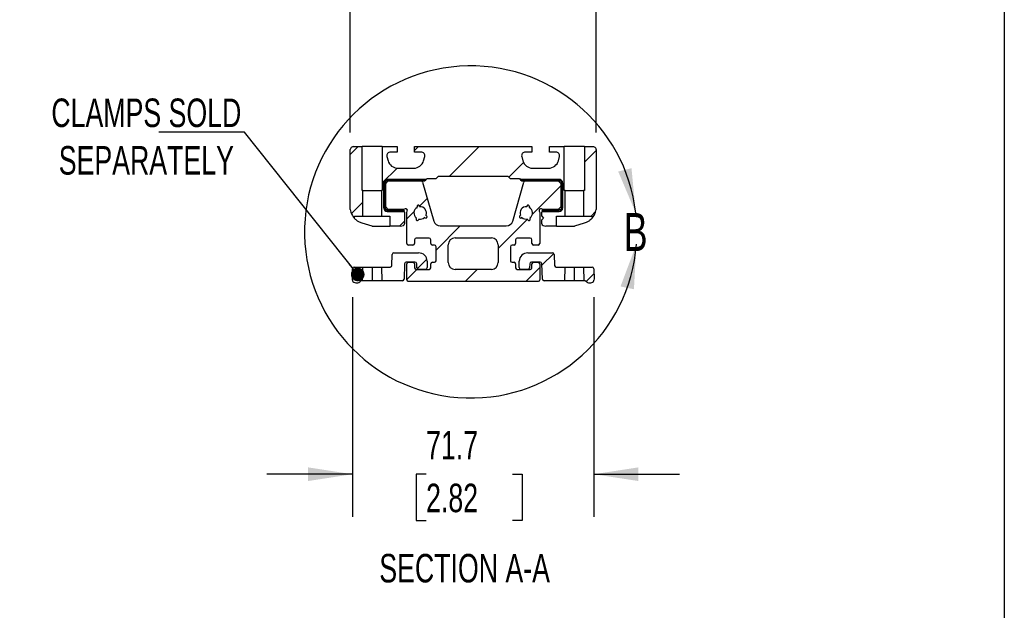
# Model space of a CAD drawing. Header units: millimetres. Extents: x 25 to 1092, y 25 to 838.
# Tile 5 of 6: x 800 to 1092, y 421 to 597. Entities that reach past the tile are written whole.
import ezdxf

# ---------------------------------------------------------------- set-up
doc = ezdxf.new("R2010")
doc.units = ezdxf.units.MM
doc.header["$LTSCALE"] = 4
doc.linetypes.add('SLD-Solid', pattern=[0])
doc.layers.add('DIMENSIONS', color=140, linetype='SLD-Solid', lineweight=25)
doc.layers.add('TEXT', color=140, linetype='SLD-Solid', lineweight=25)
doc.layers.add('HATCH', color=6, linetype='SLD-Solid')
doc.styles.add('SLDTEXTSTYLE0', font='TXT', dxfattribs={"width": 0.7})
doc.dimstyles.new('SLDDIMSTYLE1', dxfattribs={"dimtxt": 8.632031, "dimasz": 13.208, "dimexe": 0, "dimexo": 0.0625, "dimgap": 2.158008, "dimtad": 0, "dimtih": 1, "dimtoh": 1, "dimrnd": 1e-09, "dimzin": 12, "dimdsep": 46, "dimtxsty": 'SLDTEXTSTYLE0', "dimsah": 1, "dimcen": 0.09, "dimadec": 0, "dimazin": 3, "dimtfac": 1, "dimtmove": 0, "dimatfit": 0, "dimfxl": 0, "dimfrac": 2, "dimtolj": 1, "dimtzin": 12, "dimarcsym": 0})
doc.dimstyles.new('SLDDIMSTYLE2', dxfattribs={"dimtxt": 8.632031, "dimasz": 13.208, "dimexe": 0, "dimexo": 0.0625, "dimgap": 2.158008, "dimtad": 0, "dimtih": 1, "dimtoh": 1, "dimrnd": 1e-09, "dimzin": 4, "dimdsep": 46, "dimtxsty": 'SLDTEXTSTYLE0', "dimsah": 1, "dimcen": 0.09, "dimadec": 0, "dimazin": 1, "dimtfac": 1, "dimtmove": 0, "dimatfit": 0, "dimfxl": 0, "dimfrac": 2, "dimtolj": 1, "dimtzin": 12, "dimarcsym": 0})
doc.dimstyles.new('SLDDIMSTYLE3', dxfattribs={"dimtxt": 0.18, "dimasz": 4.064, "dimexe": 0, "dimexo": 0.0625, "dimgap": 0, "dimtad": 0, "dimtih": 1, "dimtoh": 1, "dimdec": 0, "dimrnd": 1e-09, "dimzin": 0, "dimdsep": 46, "dimtxsty": 'Standard', "dimblk1": 'DOT', "dimblk2": 'DOT', "dimsah": 1, "dimcen": 0.09, "dimadec": 0, "dimazin": 0, "dimtfac": 4.064, "dimtdec": 0, "dimtofl": 0, "dimtmove": 0, "dimatfit": 3, "dimldrblk": 'DOT', "dimfxl": 0, "dimfrac": 2, "dimtolj": 1, "dimtzin": 0, "dimarcsym": 0})

# ---------------------------------------------------------------- blocks, each defined once
blk = doc.blocks.new('_D_2')
at = {"layer": 'DIMENSIONS'}
for p, q in [((898.1, 563.4), (898.1, 625.91)), ((971.1, 563.4), (971.1, 625.91)), ((898.1, 613.21), (872.7, 613.21)), ((922.41, 613.21), (919.51, 613.21)), ((919.51, 613.21), (919.51, 599.49)), ((948.06, 613.21), (950.96, 613.21)), ((950.96, 613.21), (950.96, 599.49)), ((971.1, 613.21), (996.5, 613.21)), ((919.51, 599.49), (922.41, 599.49)), ((950.96, 599.49), (948.06, 599.49))]:
    blk.add_line(p, q, dxfattribs=at)
for points in [[(898.1, 613.21), (884.9, 615.24), (884.9, 611.17)], [(971.1, 613.21), (984.31, 611.17), (984.31, 615.24)]]:
    blk.add_solid(points, dxfattribs=at)
at = {"layer": 'DIMENSIONS', "char_height": 8.467, "attachment_point": 1, "style": 'SLDTEXTSTYLE0'}
for s, insert in [('73.0', (922.41, 626.05)), ('2.87', (922.41, 610.4))]:
    blk.add_mtext(s, dxfattribs=dict(at, insert=insert))
blk = doc.blocks.new('_D_3')
at = {"layer": 'DIMENSIONS'}
for p, q in [((898.77, 514.44), (898.77, 449.2)), ((970.44, 514.44), (970.44, 449.2)), ((898.77, 461.9), (873.37, 461.9)), ((920.62, 461.9), (917.72, 461.9)), ((917.72, 461.9), (917.72, 448.19)), ((946.27, 461.9), (949.17, 461.9)), ((949.17, 461.9), (949.17, 448.19)), ((970.44, 461.9), (995.84, 461.9)), ((917.72, 448.19), (920.62, 448.19)), ((949.17, 448.19), (946.27, 448.19))]:
    blk.add_line(p, q, dxfattribs=at)
for points in [[(898.77, 461.9), (885.56, 463.94), (885.56, 459.87)], [(970.44, 461.9), (983.65, 459.87), (983.65, 463.94)]]:
    blk.add_solid(points, dxfattribs=at)
at = {"layer": 'DIMENSIONS', "char_height": 8.467, "attachment_point": 1, "style": 'SLDTEXTSTYLE0'}
for s, insert in [('71.7', (920.62, 474.75)), ('2.82', (920.62, 459.1))]:
    blk.add_mtext(s, dxfattribs=dict(at, insert=insert))
blk = doc.blocks.new('_Dot')
at = {"color": 0, "linetype": 'ByBlock', "lineweight": -2}
blk.add_line((-0.5, 0), (-1, 0), dxfattribs=at)
at = {"color": 0, "linetype": 'ByBlock', "const_width": 0.5}
blk.add_lwpolyline([(-0.25, 0, 1), (0.25, 0, 1)], format="xyb", close=True, dxfattribs=at)

msp = doc.modelspace()

# ---------------------------------------------------------------- hatches: boundary and pattern name
at = {"layer": 'HATCH'}
h = msp.add_hatch(dxfattribs=at)
h.set_pattern_fill('ANSI31', color=256, scale=4, style=0)
edge = h.paths.add_edge_path(flags=0)
edge.add_arc((899.104, 558.173), 1, 107, 163)
edge.add_line((898.148, 558.466), (898.104, 558.323))
edge.add_line((898.104, 558.323), (898.104, 540.457))
edge.add_line((898.104, 540.457), (898.322, 539.742))
edge.add_arc((903.104, 541.204), 5, 197, 221.40962)
edge.add_line((899.354, 537.897), (899.354, 538.525))
edge.add_line((899.354, 538.525), (901.854, 538.525))
edge.add_line((901.854, 538.525), (901.854, 546.172))
edge.add_line((901.854, 546.172), (901.604, 546.172))
edge.add_line((901.604, 546.172), (901.604, 559.172))
edge.add_line((901.604, 559.172), (898.952, 559.172))
edge.add_line((898.952, 559.172), (898.811, 559.13))
h = msp.add_hatch(dxfattribs=at)
h.set_pattern_fill('ANSI31', color=256, scale=4, style=0)
edge = h.paths.add_edge_path(flags=0)
edge.add_arc((910.071, 556.473), 1.1, 90, 195, ccw=False)
edge.add_line((910.071, 557.573), (912.004, 557.573))
edge.add_line((912.004, 557.573), (912.004, 559.172))
edge.add_line((912.004, 559.172), (907.604, 559.172))
edge.add_line((907.604, 559.172), (907.604, 546.172))
edge.add_line((907.604, 546.172), (907.354, 546.172))
edge.add_line((907.354, 546.172), (907.354, 538.525))
edge.add_line((907.354, 538.525), (909.854, 538.525))
edge.add_line((909.854, 538.525), (909.854, 535.525))
edge.add_line((909.854, 535.525), (913.031, 535.525))
edge.add_line((913.031, 535.525), (913.894, 535.789))
edge.add_arc((913.748, 536.267), 0.5, 287, 360)
edge.add_line((914.248, 536.267), (914.248, 539.686))
edge.add_line((914.248, 539.686), (913.885, 539.896))
edge.add_line((913.885, 539.896), (909.077, 539.896))
edge.add_arc((909.077, 540.896), 1, 180, 270, ccw=False)
edge.add_line((908.077, 540.896), (908.077, 548.449))
edge.add_arc((909.077, 548.449), 1, 90, 180, ccw=False)
edge.add_line((909.077, 549.449), (920.649, 549.449))
edge.add_line((920.649, 549.449), (920.903, 549.703))
edge.add_line((920.903, 549.703), (923.608, 549.703))
edge.add_line((923.608, 549.703), (924.191, 550.286))
edge.add_line((924.191, 550.286), (945.017, 550.286))
edge.add_line((945.017, 550.286), (945.599, 549.703))
edge.add_line((945.599, 549.703), (948.305, 549.703))
edge.add_line((948.305, 549.703), (948.559, 549.449))
edge.add_line((948.559, 549.449), (960.13, 549.449))
edge.add_arc((960.13, 548.449), 1, 0, 90, ccw=False)
edge.add_line((961.13, 548.449), (961.13, 540.896))
edge.add_arc((960.13, 540.896), 1, 270, 360, ccw=False)
edge.add_line((960.13, 539.896), (955.323, 539.896))
edge.add_line((955.323, 539.896), (954.959, 539.686))
edge.add_line((954.959, 539.686), (954.959, 538.477))
edge.add_line((954.959, 538.477), (955.459, 537.977))
edge.add_line((955.459, 537.977), (954.959, 537.477))
edge.add_line((954.959, 537.477), (954.959, 536.267))
edge.add_arc((955.459, 536.267), 0.5, 180, 253)
edge.add_line((955.313, 535.789), (956.177, 535.525))
edge.add_line((956.177, 535.525), (959.354, 535.525))
edge.add_line((959.354, 535.525), (959.354, 538.525))
edge.add_line((959.354, 538.525), (961.854, 538.525))
edge.add_line((961.854, 538.525), (961.854, 546.172))
edge.add_line((961.854, 546.172), (961.604, 546.172))
edge.add_line((961.604, 546.172), (961.604, 559.172))
edge.add_line((961.604, 559.172), (957.204, 559.172))
edge.add_line((957.204, 559.172), (957.204, 557.573))
edge.add_line((957.204, 557.573), (959.137, 557.573))
edge.add_arc((959.137, 556.473), 1.1, -15, 90, ccw=False)
edge.add_line((960.2, 556.189), (959.88, 554.997))
edge.add_arc((956.983, 555.773), 3, 270, 345, ccw=False)
edge.add_line((956.983, 552.773), (952.225, 552.773))
edge.add_arc((952.225, 555.773), 3, 195, 270, ccw=False)
edge.add_line((949.327, 554.997), (949.008, 556.189))
edge.add_arc((950.071, 556.473), 1.1, 90, 195, ccw=False)
edge.add_line((950.071, 557.573), (952.004, 557.573))
edge.add_line((952.004, 557.573), (952.004, 559.172))
edge.add_line((952.004, 559.172), (917.204, 559.172))
edge.add_line((917.204, 559.172), (917.204, 557.573))
edge.add_line((917.204, 557.573), (919.137, 557.573))
edge.add_arc((919.137, 556.473), 1.1, -15, 90, ccw=False)
edge.add_line((920.2, 556.189), (919.88, 554.997))
edge.add_arc((916.983, 555.773), 3, 270, 345, ccw=False)
edge.add_line((916.983, 552.773), (912.225, 552.773))
edge.add_arc((912.225, 555.773), 3, 195, 270, ccw=False)
edge.add_line((909.327, 554.997), (909.008, 556.189))
h = msp.add_hatch(dxfattribs=at)
h.set_pattern_fill('ANSI31', color=256, scale=4, style=0)
edge = h.paths.add_edge_path(flags=0)
edge.add_arc((970.104, 558.173), 1, 17, 73)
edge.add_line((970.396, 559.13), (970.256, 559.172))
edge.add_line((970.256, 559.172), (967.604, 559.172))
edge.add_line((967.604, 559.172), (967.604, 546.172))
edge.add_line((967.604, 546.172), (967.354, 546.172))
edge.add_line((967.354, 546.172), (967.354, 538.525))
edge.add_line((967.354, 538.525), (969.854, 538.525))
edge.add_line((969.854, 538.525), (969.854, 537.897))
edge.add_arc((966.104, 541.204), 5, 318.59038, 343)
edge.add_line((970.885, 539.742), (971.104, 540.457))
edge.add_line((971.104, 540.457), (971.104, 558.323))
edge.add_line((971.104, 558.323), (971.06, 558.466))
h = msp.add_hatch(dxfattribs=at)
h.set_pattern_fill('ANSI31', color=256, scale=4, style=0)
edge = h.paths.add_edge_path(flags=0)
edge.add_line((914.199, 539.998), (909.077, 539.998))
edge.add_arc((909.077, 540.896), 0.898, 180, 270, ccw=False)
edge.add_line((908.179, 540.896), (908.179, 548.449))
edge.add_arc((909.077, 548.449), 0.898, 90, 180, ccw=False)
edge.add_line((909.077, 549.347), (920.547, 549.347))
edge.add_line((920.547, 549.347), (920.649, 549.449))
edge.add_line((920.649, 549.449), (909.077, 549.449))
edge.add_arc((909.077, 548.449), 1, 90, 180)
edge.add_line((908.077, 548.449), (908.077, 540.896))
edge.add_arc((909.077, 540.896), 1, 180, 270)
edge.add_line((909.077, 539.896), (914.226, 539.896))
edge.add_arc((913.248, 539.686), 1, 12.10501, 18.13784)
h = msp.add_hatch(dxfattribs=at)
h.set_pattern_fill('ANSI31', color=256, scale=4, style=0)
edge = h.paths.add_edge_path(flags=0)
edge.add_line((908.554, 540.372), (908.554, 548.973))
edge.add_line((908.554, 548.973), (920.173, 548.973))
edge.add_line((920.173, 548.973), (920.547, 549.347))
edge.add_line((920.547, 549.347), (909.077, 549.347))
edge.add_arc((909.077, 548.449), 0.898, 90, 180)
edge.add_line((908.179, 548.449), (908.179, 540.896))
edge.add_arc((909.077, 540.896), 0.898, 180, 270)
edge.add_line((909.077, 539.998), (914.199, 539.998))
edge.add_arc((913.248, 539.686), 1, 18.13784, 43.31068)
edge.add_line((913.976, 540.372), (908.554, 540.372))
h = msp.add_hatch(dxfattribs=at)
h.set_pattern_fill('ANSI31', color=256, scale=4, style=0)
edge = h.paths.add_edge_path(flags=0)
edge.add_arc((960.13, 540.896), 1, 270, 360)
edge.add_line((961.13, 540.896), (961.13, 548.449))
edge.add_arc((960.13, 548.449), 1, 0, 90)
edge.add_line((960.13, 549.449), (948.559, 549.449))
edge.add_line((948.559, 549.449), (948.66, 549.347))
edge.add_line((948.66, 549.347), (960.13, 549.347))
edge.add_arc((960.13, 548.449), 0.898, 0, 90, ccw=False)
edge.add_line((961.029, 548.449), (961.029, 540.896))
edge.add_arc((960.13, 540.896), 0.898, 270, 360, ccw=False)
edge.add_line((960.13, 539.998), (955.009, 539.998))
edge.add_arc((955.959, 539.686), 1, 161.86216, 167.89499)
edge.add_line((954.982, 539.896), (960.13, 539.896))
h = msp.add_hatch(dxfattribs=at)
h.set_pattern_fill('ANSI31', color=256, scale=4, style=0)
edge = h.paths.add_edge_path(flags=0)
edge.add_line((961.029, 540.896), (961.029, 548.449))
edge.add_arc((960.13, 548.449), 0.898, 0, 90)
edge.add_line((960.13, 549.347), (948.66, 549.347))
edge.add_line((948.66, 549.347), (949.035, 548.973))
edge.add_line((949.035, 548.973), (960.654, 548.973))
edge.add_line((960.654, 548.973), (960.654, 540.372))
edge.add_line((960.654, 540.372), (955.232, 540.372))
edge.add_arc((955.959, 539.686), 1, 136.68932, 161.86216)
edge.add_line((955.009, 539.998), (960.13, 539.998))
edge.add_arc((960.13, 540.896), 0.898, 270, 360)
h = msp.add_hatch(dxfattribs=at)
h.set_pattern_fill('ANSI31', color=256, scale=4, style=0)
edge = h.paths.add_edge_path(flags=0)
edge.add_line((915.231, 519.189), (915.291, 519.172))
edge.add_line((915.291, 519.172), (953.916, 519.172))
edge.add_line((953.916, 519.172), (953.977, 519.189))
edge.add_arc((953.854, 519.647), 0.475, 285, 360)
edge.add_line((954.328, 519.647), (954.328, 524.348))
edge.add_arc((953.854, 524.348), 0.475, 0, 90)
edge.add_line((953.854, 524.822), (952.491, 524.822))
edge.add_arc((952.491, 524.348), 0.475, 90, 180)
edge.add_line((952.017, 524.348), (952.017, 523.203))
edge.add_arc((951.542, 523.203), 0.475, 270, 360, ccw=False)
edge.add_line((951.542, 522.728), (947.665, 522.728))
edge.add_arc((947.665, 523.203), 0.475, 180, 270, ccw=False)
edge.add_line((947.191, 523.203), (947.191, 524.348))
edge.add_arc((946.716, 524.348), 0.475, 0, 90)
edge.add_line((946.716, 524.822), (946.116, 524.822))
edge.add_arc((946.116, 525.297), 0.475, 180, 270, ccw=False)
edge.add_line((945.642, 525.297), (945.642, 529.448))
edge.add_arc((946.116, 529.448), 0.475, 90, 180, ccw=False)
edge.add_line((946.116, 529.922), (946.716, 529.922))
edge.add_arc((946.716, 530.397), 0.475, 270, 360)
edge.add_line((947.191, 530.397), (947.191, 531.542))
edge.add_arc((947.665, 531.542), 0.475, 90, 180, ccw=False)
edge.add_line((947.665, 532.016), (951.542, 532.016))
edge.add_arc((951.542, 531.542), 0.475, 0, 90, ccw=False)
edge.add_line((952.017, 531.542), (952.017, 530.397))
edge.add_arc((952.491, 530.397), 0.475, 180, 270)
edge.add_line((952.491, 529.922), (953.854, 529.922))
edge.add_arc((953.854, 530.397), 0.475, 270, 360)
edge.add_line((954.328, 530.397), (954.328, 539.607))
edge.add_line((954.328, 539.607), (954.173, 540.035))
edge.add_arc((954.65, 540.208), 0.508, 70, 200, ccw=False)
edge.add_line((954.824, 540.686), (955.268, 540.524))
edge.add_line((955.268, 540.524), (959.816, 540.524))
edge.add_line((959.816, 540.524), (960.578, 541.286))
edge.add_line((960.578, 541.286), (960.578, 548.211))
edge.add_line((960.578, 548.211), (959.816, 548.973))
edge.add_line((959.816, 548.973), (950.049, 548.973))
edge.add_line((950.049, 548.973), (949.984, 548.956))
edge.add_arc((950.115, 548.465), 0.508, 105, 164)
edge.add_line((949.627, 548.605), (946.32, 537.07))
edge.add_arc((944.397, 537.622), 2, 270, 344, ccw=False)
edge.add_line((944.397, 535.622), (924.811, 535.622))
edge.add_arc((924.811, 537.622), 2, 196, 270, ccw=False)
edge.add_line((922.888, 537.07), (919.581, 548.605))
edge.add_arc((919.092, 548.465), 0.508, 16, 75)
edge.add_line((919.224, 548.956), (919.159, 548.973))
edge.add_line((919.159, 548.973), (909.391, 548.973))
edge.add_line((909.391, 548.973), (908.629, 548.211))
edge.add_line((908.629, 548.211), (908.629, 541.286))
edge.add_line((908.629, 541.286), (909.391, 540.524))
edge.add_line((909.391, 540.524), (913.939, 540.524))
edge.add_line((913.939, 540.524), (914.384, 540.686))
edge.add_arc((914.558, 540.208), 0.508, -20, 110, ccw=False)
edge.add_line((915.035, 540.035), (914.879, 539.607))
edge.add_line((914.879, 539.607), (914.879, 530.397))
edge.add_arc((915.354, 530.397), 0.475, 180, 270)
edge.add_line((915.354, 529.922), (916.716, 529.922))
edge.add_arc((916.716, 530.397), 0.475, 270, 360)
edge.add_line((917.191, 530.397), (917.191, 531.542))
edge.add_arc((917.665, 531.542), 0.475, 90, 180, ccw=False)
edge.add_line((917.665, 532.016), (921.542, 532.016))
edge.add_arc((921.542, 531.542), 0.475, 0, 90, ccw=False)
edge.add_line((922.017, 531.542), (922.017, 530.397))
edge.add_arc((922.491, 530.397), 0.475, 180, 270)
edge.add_line((922.491, 529.922), (923.091, 529.922))
edge.add_arc((923.091, 529.448), 0.475, 0, 90, ccw=False)
edge.add_line((923.566, 529.448), (923.566, 525.297))
edge.add_arc((923.091, 525.297), 0.475, 270, 360, ccw=False)
edge.add_line((923.091, 524.822), (922.491, 524.822))
edge.add_arc((922.491, 524.348), 0.475, 90, 180)
edge.add_line((922.017, 524.348), (922.017, 523.203))
edge.add_arc((921.542, 523.203), 0.475, 270, 360, ccw=False)
edge.add_line((921.542, 522.728), (917.665, 522.728))
edge.add_arc((917.665, 523.203), 0.475, 180, 270, ccw=False)
edge.add_line((917.191, 523.203), (917.191, 524.348))
edge.add_arc((916.716, 524.348), 0.475, 0, 90)
edge.add_line((916.716, 524.822), (915.354, 524.822))
edge.add_arc((915.354, 524.348), 0.475, 90, 180)
edge.add_line((914.879, 524.348), (914.879, 519.647))
edge.add_arc((915.354, 519.647), 0.475, 180, 255)
edge = h.paths.add_edge_path(flags=0)
edge.add_line((927.198, 524.754), (927.198, 530.04))
edge.add_arc((929.224, 530.04), 2.025, 90, 180, ccw=False)
edge.add_line((929.224, 532.066), (939.984, 532.066))
edge.add_arc((939.984, 530.04), 2.025, 0, 90, ccw=False)
edge.add_line((942.009, 530.04), (942.009, 524.754))
edge.add_arc((939.984, 524.754), 2.025, 270, 360, ccw=False)
edge.add_line((939.984, 522.728), (929.224, 522.728))
edge.add_arc((929.224, 524.754), 2.025, 180, 270, ccw=False)
edge = h.paths.add_edge_path(flags=0)
edge.add_line((917.987, 541.113), (917.928, 541.322))
edge.add_arc((918.294, 541.427), 0.381, 16, 196, ccw=False)
edge.add_line((918.66, 541.532), (918.72, 541.323))
edge.add_arc((918.854, 539.474), 1.854, -22.14243, 94.14243, ccw=False)
edge.add_line((920.571, 538.775), (920.752, 538.653))
edge.add_arc((920.538, 538.337), 0.381, -124, 56, ccw=False)
edge.add_line((920.325, 538.021), (920.145, 538.143))
edge.add_arc((918.854, 539.474), 1.854, 257.85757, 314.14243, ccw=False)
edge.add_line((918.464, 537.661), (918.375, 537.462))
edge.add_arc((918.027, 537.617), 0.381, 156, 336, ccw=False)
edge.add_line((917.679, 537.772), (917.768, 537.971))
edge.add_arc((918.854, 539.474), 1.854, 117.85757, 234.14243, ccw=False)
edge = h.paths.add_edge_path(flags=0)
edge.add_line((950.488, 541.323), (950.548, 541.532))
edge.add_arc((950.914, 541.427), 0.381, -16, 164, ccw=False)
edge.add_line((951.28, 541.322), (951.22, 541.113))
edge.add_arc((950.354, 539.474), 1.854, -54.14243, 62.14243, ccw=False)
edge.add_line((951.44, 537.971), (951.528, 537.772))
edge.add_arc((951.18, 537.617), 0.381, -156, 24, ccw=False)
edge.add_line((950.832, 537.462), (950.744, 537.661))
edge.add_arc((950.354, 539.474), 1.854, 225.85757, 282.14243, ccw=False)
edge.add_line((949.063, 538.143), (948.882, 538.021))
edge.add_arc((948.669, 538.337), 0.381, 124, 304, ccw=False)
edge.add_line((948.456, 538.653), (948.636, 538.775))
edge.add_arc((950.354, 539.474), 1.854, 85.85757, 202.14243, ccw=False)
h = msp.add_hatch(dxfattribs=at)
h.set_pattern_fill('ANSI31', color=256, scale=4, style=0)
edge = h.paths.add_edge_path(flags=0)
edge.add_line((909.953, 523.414), (907.354, 523.414))
edge.add_line((907.354, 523.414), (907.46, 519.35))
edge.add_line((907.46, 519.35), (913.571, 519.35))
edge.add_arc((913.571, 519.86), 0.51, 270, 358)
edge.add_line((914.081, 519.843), (914.239, 524.37))
edge.add_arc((914.748, 524.352), 0.51, 89.99861, 177.99965, ccw=False)
edge.add_line((914.748, 524.862), (917.319, 524.862))
edge.add_arc((917.319, 524.352), 0.51, 2.00035, 90.00139, ccw=False)
edge.add_line((917.829, 524.37), (917.869, 523.221))
edge.add_arc((918.379, 523.238), 0.51, 182, 270)
edge.add_line((918.379, 522.728), (920.468, 522.728))
edge.add_arc((920.468, 523.238), 0.51, 270, 360)
edge.add_arc((920.468, 523.238), 0.51, 0, 1)
edge.add_line((920.978, 523.247), (920.945, 525.135))
edge.add_arc((918.405, 525.091), 2.54, 0.99879, 90.00106)
edge.add_line((918.405, 527.631), (911.086, 527.631))
edge.add_arc((911.086, 527.121), 0.51, 90, 178)
edge.add_line((910.576, 527.138), (910.463, 523.906))
edge.add_arc((909.953, 523.924), 0.51, 269.99861, 357.99965, ccw=False)
h = msp.add_hatch(dxfattribs=at)
h.set_pattern_fill('ANSI31', color=256, scale=4, style=0)
edge = h.paths.add_edge_path(flags=0)
edge.add_line((961.854, 523.414), (959.254, 523.414))
edge.add_arc((959.254, 523.924), 0.51, 182.00035, 270.00139, ccw=False)
edge.add_line((958.745, 523.906), (958.632, 527.138))
edge.add_arc((958.122, 527.121), 0.51, 2, 90)
edge.add_line((958.122, 527.631), (950.803, 527.631))
edge.add_arc((950.802, 525.091), 2.54, 89.99894, 179.00121)
edge.add_line((948.263, 525.135), (948.23, 523.247))
edge.add_arc((948.74, 523.238), 0.51, 179, 180)
edge.add_arc((948.74, 523.238), 0.51, 180, 270)
edge.add_line((948.74, 522.728), (950.829, 522.728))
edge.add_arc((950.829, 523.238), 0.51, 270, 358)
edge.add_line((951.339, 523.221), (951.379, 524.37))
edge.add_arc((951.888, 524.352), 0.51, 89.99861, 177.99965, ccw=False)
edge.add_line((951.888, 524.862), (954.459, 524.862))
edge.add_arc((954.459, 524.352), 0.51, 2.00035, 90.00139, ccw=False)
edge.add_line((954.969, 524.37), (955.127, 519.843))
edge.add_arc((955.637, 519.86), 0.51, 182, 270)
edge.add_line((955.637, 519.35), (961.747, 519.35))
edge.add_line((961.747, 519.35), (961.854, 523.414))
h = msp.add_hatch(dxfattribs=at)
h.set_pattern_fill('ANSI31', color=256, scale=4, style=0)
edge = h.paths.add_edge_path(flags=0)
edge.add_arc((899.278, 519.533), 0.51, 181, 225.62854)
edge.add_arc((900.032, 520.303), 1.587, 225.62854, 315.79258)
edge.add_arc((901.535, 518.84), 0.51, 89.99997, 135.79234, ccw=False)
edge.add_line((901.535, 519.35), (901.747, 519.35))
edge.add_line((901.747, 519.35), (901.854, 523.414))
edge.add_line((901.854, 523.414), (899.324, 523.414))
edge.add_arc((899.324, 522.904), 0.51, 90, 179)
edge.add_line((898.814, 522.913), (898.762, 519.9))
edge.add_line((898.762, 519.9), (898.768, 519.524))
h = msp.add_hatch(dxfattribs=at)
h.set_pattern_fill('ANSI31', color=256, scale=4, style=0)
edge = h.paths.add_edge_path(flags=0)
edge.add_arc((969.929, 519.533), 0.51, 314.37146, 359)
edge.add_line((970.439, 519.524), (970.446, 519.9))
edge.add_line((970.446, 519.9), (970.393, 522.913))
edge.add_arc((969.883, 522.904), 0.51, 1, 90)
edge.add_line((969.883, 523.414), (967.354, 523.414))
edge.add_line((967.354, 523.414), (967.46, 519.35))
edge.add_line((967.46, 519.35), (967.672, 519.35))
edge.add_arc((967.672, 518.84), 0.51, 44.20766, 90.00003, ccw=False)
edge.add_arc((969.176, 520.303), 1.587, 224.20742, 314.37146)

# ---------------------------------------------------------------- linework, layer by layer
for p, q in [((898.148, 558.466), (898.104, 558.323)), ((898.104, 540.457), (898.104, 558.323)), ((898.952, 559.172), (898.811, 559.13)), ((898.952, 559.172), (901.604, 559.172)), ((901.604, 546.172), (901.604, 559.172)), ((907.604, 559.172), (901.604, 559.172)), ((907.604, 559.172), (907.604, 546.172)), ((907.604, 559.172), (912.004, 559.172)), ((912.004, 559.172), (912.004, 557.573)), ((917.204, 557.573), (917.204, 559.172)), ((917.204, 559.172), (952.004, 559.172)), ((952.004, 559.172), (952.004, 557.573)), ((957.204, 557.573), (957.204, 559.172)), ((957.204, 559.172), (961.604, 559.172)), ((961.604, 546.172), (961.604, 559.172)), ((967.604, 559.172), (961.604, 559.172)), ((967.604, 559.172), (967.604, 546.172)), ((967.604, 559.172), (970.256, 559.172)), ((970.396, 559.13), (970.256, 559.172)), ((971.104, 558.323), (971.06, 558.466)), ((971.104, 558.323), (971.104, 540.457)), ((909.008, 556.189), (909.327, 554.997)), ((912.004, 557.573), (910.071, 557.573)), ((919.137, 557.573), (917.204, 557.573)), ((919.88, 554.997), (920.2, 556.189)), ((949.008, 556.189), (949.327, 554.997)), ((952.004, 557.573), (950.071, 557.573)), ((959.137, 557.573), (957.204, 557.573)), ((959.88, 554.997), (960.2, 556.189)), ((912.225, 552.773), (916.983, 552.773)), ((952.225, 552.773), (956.983, 552.773)), ((909.077, 549.449), (920.649, 549.449)), ((920.649, 549.449), (909.077, 549.449)), ((909.077, 549.347), (920.547, 549.347)), ((920.547, 549.347), (909.077, 549.347)), ((920.173, 548.973), (920.547, 549.347)), ((920.547, 549.347), (920.649, 549.449)), ((920.649, 549.449), (920.903, 549.703)), ((920.903, 549.703), (923.608, 549.703)), ((924.191, 550.286), (923.608, 549.703)), ((945.017, 550.286), (924.191, 550.286)), ((945.017, 550.286), (945.599, 549.703)), ((945.599, 549.703), (948.305, 549.703)), ((948.305, 549.703), (948.559, 549.449)), ((948.559, 549.449), (960.13, 549.449)), ((960.13, 549.449), (948.559, 549.449)), ((948.559, 549.449), (948.66, 549.347)), ((948.66, 549.347), (960.13, 549.347)), ((948.66, 549.347), (949.035, 548.973)), ((960.13, 549.347), (948.66, 549.347)), ((908.077, 540.896), (908.077, 548.449)), ((908.077, 548.449), (908.077, 540.896)), ((908.179, 540.896), (908.179, 548.449)), ((908.179, 548.449), (908.179, 540.896)), ((908.554, 540.372), (908.554, 548.973)), ((908.554, 548.973), (920.173, 548.973)), ((908.629, 548.211), (909.391, 548.973)), ((908.629, 541.286), (908.629, 548.211)), ((909.391, 548.973), (919.159, 548.973)), ((919.159, 548.973), (919.224, 548.956)), ((919.581, 548.605), (922.888, 537.07)), ((946.32, 537.07), (949.627, 548.605)), ((949.035, 548.973), (960.654, 548.973)), ((949.984, 548.956), (950.049, 548.973)), ((950.049, 548.973), (959.816, 548.973)), ((959.816, 548.973), (960.578, 548.211)), ((960.578, 548.211), (960.578, 541.286)), ((960.654, 548.973), (960.654, 540.372)), ((961.029, 548.449), (961.029, 540.896)), ((961.029, 540.896), (961.029, 548.449)), ((961.13, 548.449), (961.13, 540.896)), ((961.13, 540.896), (961.13, 548.449)), ((901.854, 546.172), (901.604, 546.172)), ((901.854, 538.525), (901.854, 546.172)), ((901.854, 546.172), (907.354, 546.172)), ((907.354, 546.172), (907.354, 538.525)), ((907.604, 546.172), (907.354, 546.172)), ((961.854, 546.172), (961.604, 546.172)), ((961.854, 538.525), (961.854, 546.172)), ((961.854, 546.172), (967.354, 546.172)), ((967.354, 546.172), (967.354, 538.525)), ((967.604, 546.172), (967.354, 546.172)), ((909.391, 540.524), (908.629, 541.286)), ((914.384, 540.686), (913.939, 540.524)), ((917.987, 541.113), (917.928, 541.322)), ((918.66, 541.532), (918.72, 541.323)), ((950.488, 541.323), (950.548, 541.532)), ((951.28, 541.322), (951.22, 541.113)), ((955.268, 540.524), (954.824, 540.686)), ((960.578, 541.286), (959.816, 540.524)), ((898.104, 540.457), (898.322, 539.742)), ((899.354, 538.525), (901.854, 538.525)), ((899.354, 537.897), (899.354, 538.525)), ((901.854, 538.525), (907.354, 538.525)), ((907.354, 538.525), (909.854, 538.525)), ((913.976, 540.372), (908.554, 540.372)), ((914.199, 539.998), (909.077, 539.998)), ((909.077, 539.998), (914.199, 539.998)), ((913.885, 539.896), (909.077, 539.896)), ((909.077, 539.896), (914.226, 539.896)), ((913.939, 540.524), (909.391, 540.524)), ((909.854, 538.525), (909.854, 535.525)), ((914.248, 539.686), (913.885, 539.896)), ((914.248, 539.686), (914.248, 536.267)), ((914.879, 539.607), (915.035, 540.035)), ((914.879, 530.397), (914.879, 539.607)), ((917.679, 537.772), (917.768, 537.971)), ((918.464, 537.661), (918.375, 537.462)), ((920.325, 538.021), (920.145, 538.143)), ((920.571, 538.775), (920.752, 538.653)), ((948.456, 538.653), (948.636, 538.775)), ((949.063, 538.143), (948.882, 538.021)), ((950.832, 537.462), (950.744, 537.661)), ((951.44, 537.971), (951.528, 537.772)), ((954.173, 540.035), (954.328, 539.607)), ((954.328, 539.607), (954.328, 530.397)), ((955.323, 539.896), (954.959, 539.686)), ((954.959, 538.477), (954.959, 539.686)), ((954.959, 538.477), (955.459, 537.977)), ((955.459, 537.977), (954.959, 537.477)), ((954.982, 539.896), (960.13, 539.896)), ((960.13, 539.998), (955.009, 539.998)), ((955.009, 539.998), (960.13, 539.998)), ((960.654, 540.372), (955.232, 540.372)), ((959.816, 540.524), (955.268, 540.524)), ((960.13, 539.896), (955.323, 539.896)), ((959.354, 538.525), (961.854, 538.525)), ((959.354, 535.525), (959.354, 538.525)), ((961.854, 538.525), (967.354, 538.525)), ((967.354, 538.525), (969.854, 538.525)), ((969.854, 538.525), (969.854, 537.897)), ((970.885, 539.742), (971.104, 540.457)), ((904.578, 535.525), (901.642, 536.423)), ((904.578, 535.525), (909.854, 535.525)), ((913.031, 535.525), (909.854, 535.525)), ((913.031, 535.525), (913.894, 535.789)), ((924.811, 535.622), (944.397, 535.622)), ((954.959, 536.267), (954.959, 537.477)), ((955.313, 535.789), (956.177, 535.525)), ((959.354, 535.525), (956.177, 535.525)), ((959.354, 535.525), (964.63, 535.525)), ((967.566, 536.423), (964.63, 535.525)), ((921.542, 532.016), (917.665, 532.016)), ((929.224, 532.066), (939.984, 532.066)), ((951.542, 532.016), (947.665, 532.016)), ((916.716, 529.922), (915.354, 529.922)), ((917.191, 531.542), (917.191, 530.397)), ((922.017, 530.397), (922.017, 531.542)), ((923.091, 529.922), (922.491, 529.922)), ((923.566, 525.297), (923.566, 529.448)), ((927.198, 524.754), (927.198, 530.04)), ((942.009, 530.04), (942.009, 524.754)), ((945.642, 529.448), (945.642, 525.297)), ((946.716, 529.922), (946.116, 529.922)), ((947.191, 531.542), (947.191, 530.397)), ((952.017, 530.397), (952.017, 531.542)), ((953.854, 529.922), (952.491, 529.922)), ((910.463, 523.906), (910.576, 527.138)), ((911.086, 527.631), (918.405, 527.631)), ((950.803, 527.631), (958.122, 527.631)), ((958.632, 527.138), (958.745, 523.906)), ((899.324, 523.414), (901.854, 523.414)), ((901.747, 519.35), (901.854, 523.414)), ((901.854, 523.414), (904.604, 523.414)), ((904.604, 523.414), (904.604, 519.35)), ((904.604, 523.414), (907.354, 523.414)), ((907.354, 523.414), (907.46, 519.35)), ((907.354, 523.414), (909.953, 523.414)), ((914.239, 524.37), (914.081, 519.843)), ((917.319, 524.862), (914.748, 524.862)), ((914.879, 519.647), (914.879, 524.348)), ((915.354, 524.822), (916.716, 524.822)), ((917.191, 524.348), (917.191, 523.203)), ((917.869, 523.221), (917.829, 524.37)), ((920.945, 525.135), (920.978, 523.247)), ((922.017, 523.203), (922.017, 524.348)), ((922.491, 524.822), (923.091, 524.822)), ((946.116, 524.822), (946.716, 524.822)), ((947.191, 524.348), (947.191, 523.203)), ((948.23, 523.247), (948.263, 525.135)), ((951.379, 524.37), (951.339, 523.221)), ((954.459, 524.862), (951.888, 524.862)), ((952.017, 523.203), (952.017, 524.348)), ((952.491, 524.822), (953.854, 524.822)), ((954.328, 524.348), (954.328, 519.647)), ((955.127, 519.843), (954.969, 524.37)), ((959.254, 523.414), (961.854, 523.414)), ((961.747, 519.35), (961.854, 523.414)), ((961.854, 523.414), (964.604, 523.414)), ((964.604, 523.414), (964.604, 519.35)), ((964.604, 523.414), (967.354, 523.414)), ((967.354, 523.414), (967.46, 519.35)), ((967.354, 523.414), (969.883, 523.414)), ((898.762, 519.9), (898.814, 522.913)), ((917.665, 522.728), (921.542, 522.728)), ((920.468, 522.728), (918.379, 522.728)), ((939.984, 522.728), (929.224, 522.728)), ((947.665, 522.728), (951.542, 522.728)), ((950.829, 522.728), (948.74, 522.728)), ((970.393, 522.913), (970.446, 519.9)), ((898.768, 519.524), (898.762, 519.9)), ((901.747, 519.35), (901.535, 519.35)), ((904.604, 519.35), (901.747, 519.35)), ((907.46, 519.35), (904.604, 519.35)), ((913.571, 519.35), (907.46, 519.35)), ((915.291, 519.172), (915.231, 519.189)), ((953.916, 519.172), (915.291, 519.172)), ((953.977, 519.189), (953.916, 519.172)), ((961.747, 519.35), (955.637, 519.35)), ((964.604, 519.35), (961.747, 519.35)), ((967.46, 519.35), (964.604, 519.35)), ((967.672, 519.35), (967.46, 519.35)), ((970.446, 519.9), (970.439, 519.524))]:
    msp.add_line(p, q)
for centre, radius, start, end in [((899.104, 558.173), 1, 107, 163), ((970.104, 558.173), 1, 17, 73), ((910.071, 556.473), 1.1, 90, 195), ((919.137, 556.473), 1.1, 345, 90), ((950.071, 556.473), 1.1, 90, 195), ((959.137, 556.473), 1.1, 345, 90), ((912.225, 555.773), 3, 195, 270), ((916.983, 555.773), 3, 270, 345), ((952.225, 555.773), 3, 195, 270), ((956.983, 555.773), 3, 270, 345), ((909.077, 548.449), 1, 90, 180), ((909.077, 548.449), 1, 90, 180), ((909.077, 548.449), 0.898, 90, 180), ((909.077, 548.449), 0.898, 90, 180), ((960.13, 548.449), 1, 0, 90), ((960.13, 548.449), 1, 0, 90), ((960.13, 548.449), 0.898, 0, 90), ((960.13, 548.449), 0.898, 0, 90), ((919.092, 548.465), 0.508, 16, 75), ((950.115, 548.465), 0.508, 105, 164), ((909.077, 540.896), 1, 180, 270), ((909.077, 540.896), 1, 180, 270), ((909.077, 540.896), 0.898, 180, 270), ((909.077, 540.896), 0.898, 180, 270), ((914.558, 540.208), 0.508, 340, 110), ((918.854, 539.474), 1.854, 117.85757, 234.14243), ((918.294, 541.427), 0.381, 16, 196), ((918.854, 539.474), 1.854, 337.85757, 94.14243), ((950.354, 539.474), 1.854, 85.85757, 202.14243), ((950.914, 541.427), 0.381, 344, 164), ((950.354, 539.474), 1.854, 305.85757, 62.14243), ((954.65, 540.208), 0.508, 70, 200), ((960.13, 540.896), 1, 270, 0), ((960.13, 540.896), 1, 270, 0), ((960.13, 540.896), 0.898, 270, 0), ((960.13, 540.896), 0.898, 270, 0), ((903.104, 541.204), 5, 197, 221.40962), ((913.248, 539.686), 1, 18.13784, 43.31068), ((913.248, 539.686), 1, 12.10501, 18.13784), ((918.027, 537.617), 0.381, 156, 336), ((918.854, 539.474), 1.854, 257.85757, 314.14243), ((920.538, 538.337), 0.381, 236, 56), ((948.669, 538.337), 0.381, 124, 304), ((950.354, 539.474), 1.854, 225.85757, 282.14243), ((951.18, 537.617), 0.381, 204, 24), ((955.959, 539.686), 1, 161.86216, 167.89499), ((955.959, 539.686), 1, 136.68932, 161.86216), ((966.104, 541.204), 5, 318.59038, 343), ((913.748, 536.267), 0.5, 287, 0), ((924.811, 537.622), 2, 196, 270), ((944.397, 537.622), 2, 270, 344), ((955.459, 536.267), 0.5, 180, 253), ((917.665, 531.542), 0.475, 90, 180), ((921.542, 531.542), 0.475, 0, 90), ((929.224, 530.04), 2.025, 90, 180), ((939.984, 530.04), 2.025, 0, 90), ((947.665, 531.542), 0.475, 90, 180), ((951.542, 531.542), 0.475, 0, 90), ((915.354, 530.397), 0.475, 180, 270), ((916.716, 530.397), 0.475, 270, 0), ((922.491, 530.397), 0.475, 180, 270), ((923.091, 529.448), 0.475, 0, 90), ((946.116, 529.448), 0.475, 90, 180), ((946.716, 530.397), 0.475, 270, 0), ((952.491, 530.397), 0.475, 180, 270), ((953.854, 530.397), 0.475, 270, 0), ((911.086, 527.121), 0.51, 90, 178), ((918.405, 525.091), 2.54, 0.99879, 90.00106), ((950.802, 525.091), 2.54, 89.99894, 179.00121), ((958.122, 527.121), 0.51, 2, 90), ((899.324, 522.904), 0.51, 90, 179), ((909.953, 523.924), 0.51, 269.99861, 357.99965), ((914.748, 524.352), 0.51, 89.99861, 177.99965), ((915.354, 524.348), 0.475, 90, 180), ((916.716, 524.348), 0.475, 0, 90), ((917.665, 523.203), 0.475, 180, 270), ((917.319, 524.352), 0.51, 2.00035, 90.00139), ((918.379, 523.238), 0.51, 182, 270), ((920.468, 523.238), 0.51, 270, 0), ((920.468, 523.238), 0.51, 0, 1), ((921.542, 523.203), 0.475, 270, 0), ((922.491, 524.348), 0.475, 90, 180), ((923.091, 525.297), 0.475, 270, 0), ((929.224, 524.754), 2.025, 180, 270), ((939.984, 524.754), 2.025, 270, 0), ((946.116, 525.297), 0.475, 180, 270), ((946.716, 524.348), 0.475, 0, 90), ((947.665, 523.203), 0.475, 180, 270), ((948.74, 523.238), 0.51, 179, 180), ((948.74, 523.238), 0.51, 180, 270), ((950.829, 523.238), 0.51, 270, 358), ((951.888, 524.352), 0.51, 89.99861, 177.99965), ((951.542, 523.203), 0.475, 270, 0), ((952.491, 524.348), 0.475, 90, 180), ((953.854, 524.348), 0.475, 0, 90), ((954.459, 524.352), 0.51, 2.00035, 90.00139), ((959.254, 523.924), 0.51, 182.00035, 270.00139), ((969.883, 522.904), 0.51, 1, 90), ((899.278, 519.533), 0.51, 181, 225.62854), ((900.032, 520.303), 1.588, 225.62854, 315.79258), ((901.535, 518.84), 0.51, 89.99997, 135.79234), ((913.571, 519.86), 0.51, 270, 358), ((915.354, 519.647), 0.475, 180, 255), ((953.854, 519.647), 0.475, 285, 0), ((955.637, 519.86), 0.51, 182, 270), ((967.672, 518.84), 0.51, 44.20766, 90.00003), ((969.176, 520.303), 1.588, 224.20742, 314.37146), ((969.929, 519.533), 0.51, 314.37146, 359)]:
    msp.add_arc(centre, radius, start, end)
for points, knots in [([(901.642, 536.423), (901.283, 536.533), (900.969, 536.672), (900.415, 536.977), (900.174, 537.145), (899.881, 537.38), (899.793, 537.456), (899.64, 537.597), (899.573, 537.663), (899.465, 537.774), (899.424, 537.819), (899.368, 537.88), (899.354, 537.897), (899.354, 537.897)], [0, 0, 0, 0, 0.25, 0.25, 0.5, 0.5, 0.625, 0.625, 0.75, 0.75, 0.875, 0.875, 1, 1, 1, 1]), ([(969.854, 537.897), (969.854, 537.897), (969.84, 537.881), (969.785, 537.82), (969.743, 537.774), (969.582, 537.609), (969.429, 537.462), (969.035, 537.145), (968.799, 536.981), (968.382, 536.751), (968.232, 536.676), (967.914, 536.54), (967.745, 536.478), (967.566, 536.423)], [0, 0, 0, 0, 0.125, 0.125, 0.25, 0.25, 0.5, 0.5, 0.75, 0.75, 0.875, 0.875, 1, 1, 1, 1])]:
    msp.add_open_spline(points, degree=3, knots=knots)
at = {"layer": 'TEXT'}
msp.add_line((1092.2, 838.2), (1092.2, 25.4), dxfattribs=at)
msp.add_arc((933.854, 533.832), 49.309, 6.5537, 355.73821, dxfattribs=at)
for points in [[(982.841, 539.46), (981.575, 552.763), (977.635, 551.767)], [(983.027, 530.168), (978.317, 517.662), (982.294, 516.824)]]:
    msp.add_solid(points, dxfattribs=at)

# ---------------------------------------------------------------- texts
at = {"layer": 'TEXT', "style": 'SLDTEXTSTYLE0'}
for s, insert, char_height, attachment_point in [('CLAMPS SOLD^JSEPARATELY', (837.605, 573.45), 8.46667, 2), ('B', (979.287, 539.46), 11.289, 1), ('SECTION A-A', (932.059, 438.235), 8.46667, 2)]:
    msp.add_mtext(s, dxfattribs=dict(at, insert=insert, char_height=char_height, attachment_point=attachment_point))

# ---------------------------------------------------------------- dimensions: what is measured, and where the dimension line sits
at = {"layer": 'DIMENSIONS'}
for base, p1, p2, dimstyle, picture, middle in [((898.104, 613.205), (971.104, 558.323), (898.104, 558.323), 'SLDDIMSTYLE2', '_D_2', (935.234, 613.205)), ((970.439, 461.905), (898.768, 519.524), (970.439, 519.524), 'SLDDIMSTYLE1', '_D_3', (933.445, 461.905))]:
    dim = msp.add_linear_dim(base=base, p1=p1, p2=p2, dimstyle=dimstyle, dxfattribs=at)
    dim.commit()
    dim.dimension.update_dxf_attribs({"geometry": picture, "text_midpoint": middle, "dimtype": 160})

# ---------------------------------------------------------------- leaders
at = {"layer": 'TEXT'}
msp.add_leader([(900.325, 521.228), (866.71, 563.461), (841.31, 563.461)], dimstyle='SLDDIMSTYLE3', dxfattribs=at)

doc.saveas('drawing.dxf')
